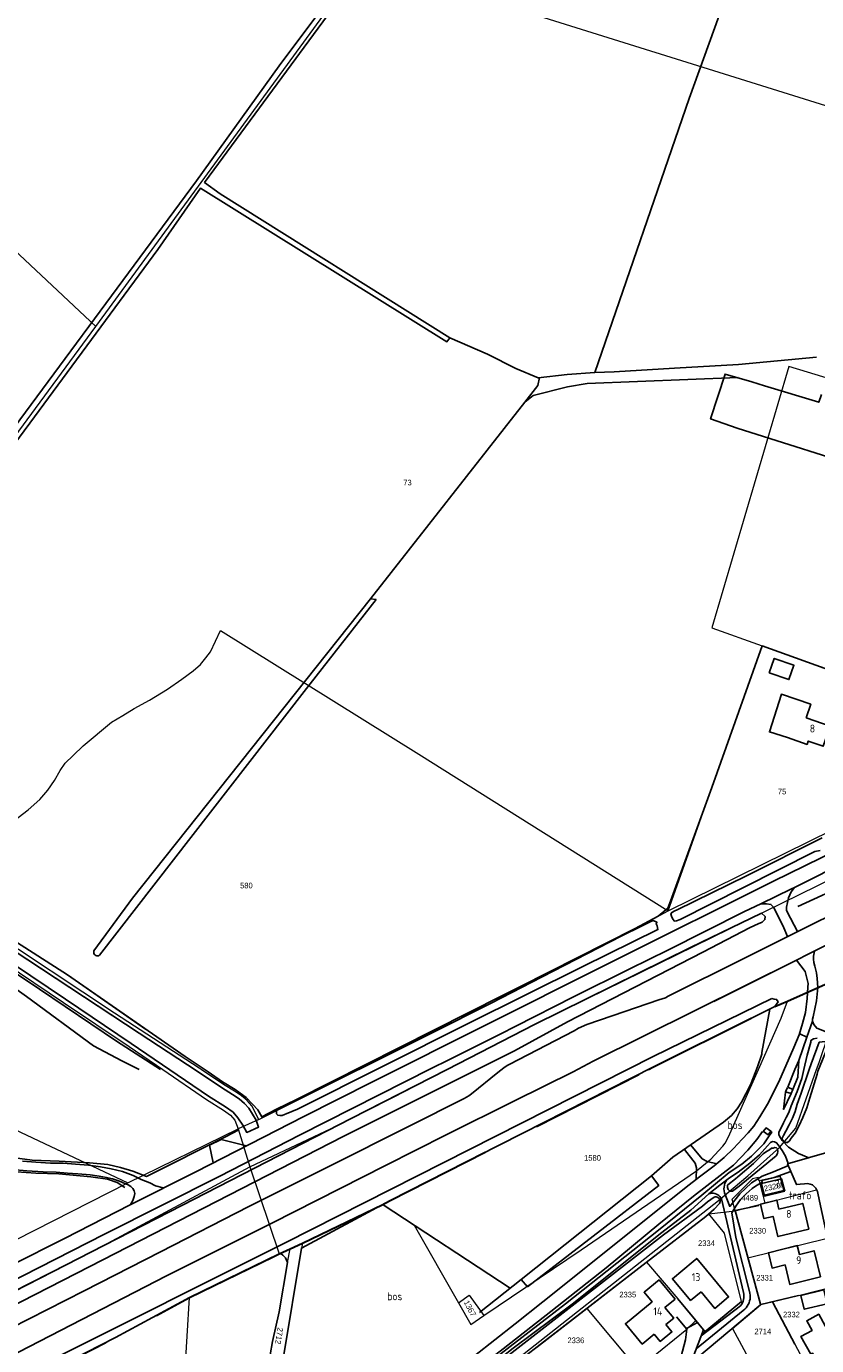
# Model space of a CAD drawing. Header units: metres. Extents: x 233874 to 239264, y 443832 to 448222.
# Tile 135 of 195: x 236256 to 236507, y 445912 to 446332. Entities that reach past the tile are written whole.
import ezdxf
from ezdxf.enums import TextEntityAlignment as Align

# ---------------------------------------------------------------- set-up
doc = ezdxf.new("R2010")
doc.units = ezdxf.units.M
doc.header["$MEASUREMENT"] = 0
doc.linetypes.add('DGN3', pattern=[54.868356, 36.578904, -18.289452])
for name, color, linetype in [('BIJGEBOUW', 4, 'Continuous'), ('DAKRAND', 4, 'Continuous'), ('DAKRAND-BYG', 4, 'Continuous'), ('FUNKTIEAAND', 253, 'Continuous'), ('Goud-kadastrale grenzen', 13, 'Continuous'), ('HEG', 253, 'Continuous'), ('HEK', 253, 'Continuous'), ('HOOFDGEBOUW', 4, 'Continuous'), ('HOUTWAL', 253, 'Continuous'), ('HUISNUMMER', 253, 'Continuous'), ('INSTEEKSLOOT', 153, 'Continuous'), ('KANTVERH', 253, 'Continuous'), ('KANTWATER', 153, 'Continuous'), ('KNTONVERHARD', 253, 'Continuous'), ('OVERIGEAFSCH', 253, 'Continuous'), ('OVLIJNOBJ', 253, 'Continuous'), ('RASTER', 253, 'Continuous')]:
    doc.layers.add(name, color=color, linetype=linetype)
for name, color, linetype, lineweight in [('G01 kadestrale perceelsgrens', 73, 'Continuous', 0), ('G02 kadestrale sectiegrens', 73, 'DGN3', 30), ('Z01 perceelnummer', 73, 'Continuous', 13)]:
    doc.layers.add(name, color=color, linetype=linetype, lineweight=lineweight)
doc.styles.get("Standard").update_dxf_attribs({"font": 'iso.shx'})
doc.styles.add('Styledgn001', font='dgn001.shx')

# ---------------------------------------------------------------- blocks, each defined once
blk = doc.blocks.new('A$C1532452F')
at = {"layer": 'G01 kadestrale perceelsgrens'}
for p, q in [((236277.801, 446236.609), (236363.031, 446353.296)), ((236160.137, 446346.604), (236277.801, 446236.609)), ((236171.661, 446092.547), (236277.801, 446236.609)), ((236460.013, 446050.579), (236489.96, 446134.911)), ((236489.96, 446134.911), (236500.125, 446131.27)), ((236500.125, 446131.27), (236526.671, 446121.889)), ((236460.013, 446050.579), (236512.352, 446076.342)), ((236329.703, 445984.122), (236361.413, 446000)), ((236287.929, 445963.941), (236323.127, 445981.168)), ((236329.703, 445984.122), (236323.127, 445981.168)), ((236323.127, 445981.168), (236326.762, 445968.978)), ((236326.762, 445968.978), (236336.156, 445941.343)), ((236480.34, 445958.732), (236486.836, 445965.198)), ((236488.705, 445965.679), (236486.836, 445965.198)), ((236488.999, 445964.536), (236488.705, 445965.679)), ((236489.936, 445964.753), (236488.999, 445964.536)), ((236488.999, 445964.536), (236490.174, 445959.962)), ((236496.802, 445961.567), (236495.901, 445965.129)), ((236235.151, 445937.129), (236287.929, 445963.941)), ((236490.174, 445959.962), (236496.802, 445961.567)), ((236490.174, 445959.962), (236490.815, 445957.465)), ((236490.815, 445957.465), (236507.275, 445961.744)), ((236481.339, 445955.068), (236480.34, 445958.732)), ((236481.339, 445955.068), (236490.815, 445957.465)), ((236472.962, 445954.056), (236481.339, 445955.068)), ((236481.339, 445955.068), (236485.388, 445940.034)), ((236379.125, 445950.451), (236393.225, 445925.751)), ((236343.55, 445944.772), (236343.24, 445943.155)), ((236485.388, 445940.034), (236510.732, 445946.329)), ((236338.809, 445938.577), (236339.615, 445942.908)), ((236453.093, 445938.618), (236463.05, 445927.013)), ((236501.498, 445928.036), (236514.415, 445931.352)), ((236305.701, 445895.221), (236307.6, 445927.414)), ((236463.05, 445927.013), (236468.794, 445920.108)), ((236493.169, 445926.044), (236501.498, 445928.036)), ((236418.034, 445911.492), (236434.134, 445923.949)), ((236434.134, 445923.949), (236450.262, 445904.574)), ((236471.719, 445916.559), (236483.374, 445926.104)), ((236480.449, 445917.588), (236489.402, 445925.1)), ((236493.169, 445926.044), (236493.29, 445925.799)), ((236493.29, 445925.799), (236500.325, 445912.531)), ((236465.917, 445917.377), (236468.794, 445920.108)), ((236468.794, 445920.108), (236471.248, 445917.157)), ((236450.262, 445904.574), (236465.917, 445917.377)), ((236480.449, 445917.588), (236469.131, 445908.104)), ((236471.248, 445917.157), (236471.719, 445916.559)), ((236480.449, 445917.588), (236493.899, 445892.802)), ((236500.325, 445912.531), (236507.137, 445899.944))]:
    blk.add_line(p, q, dxfattribs=at)
at = {"layer": 'G01 kadestrale perceelsgrens', "flags": 128}
for points in [[(236577.832, 446285.751), (236415.411, 446336.499), (236417.6, 446342.071)], [(236553.304, 446207.192), (236498.466, 446223.83), (236473.931, 446140.653), (236489.96, 446134.911)], [(236389.621, 446000), (236394.594, 446002.56), (236417.433, 446014.369), (236479.709, 446044.945), (236535.146, 446072.132), (236671.665, 446139.442), (236797.763, 446200.557), (236838.356, 446219.946)], [(236223.778, 446057.903), (236256.252, 446082.703), (236259.897, 446086.038), (236262.437, 446088.95), (236264.626, 446092.072), (236266.45, 446095.223), (236268.012, 446097.546), (236270.541, 446099.95), (236273.776, 446103.091), (236282.802, 446110.658), (236286.34, 446112.786), (236290.02, 446114.932), (236294.901, 446117.621), (236300.581, 446121.166), (236305.116, 446124.319), (236308.776, 446126.933), (236311.094, 446128.986), (236312.785, 446131.144), (236314.297, 446132.991), (236317.489, 446139.779), (236380.664, 446100.41), (236460.013, 446050.579)], [(236168.182, 446087.119), (236168.623, 446086.867), (236175.034, 446083.252), (236182.462, 446078.449), (236187.828, 446074.73), (236204.059, 446063.948), (236216.186, 446055.305), (236239.402, 446040.21), (236267.471, 446021.403), (236288.346, 446007.319), (236299.057, 446000)], [(236311.337, 446000), (236310.668, 446000.447), (236283.682, 446017.937), (236243.005, 446044.964), (236223.778, 446057.903)], [(236361.413, 446000), (236405.606, 446022.129), (236445.147, 446042.484), (236460.013, 446050.579)], [(236507.265, 446000), (236508.054, 446002.216), (236517.636, 446030.561)], [(236488.758, 446000), (236496.026, 446016.325), (236497.965, 446021.826)], [(236211.351, 446000), (236223.356, 445994.351), (236287.929, 445963.941)], [(236299.057, 446000), (236312.988, 445990.48), (236318.45, 445987.079), (236320.652, 445985.501), (236322.057, 445983.855), (236323.127, 445981.168)], [(236329.703, 445984.122), (236327.464, 445988.446), (236325.976, 445990.095), (236324.149, 445991.661), (236321.965, 445993.086), (236318.418, 445995.269), (236311.337, 446000)], [(236326.762, 445968.978), (236354.519, 445982.117), (236372.542, 445991.208), (236389.621, 446000)], [(236369.303, 445878.35), (236378.883, 445881.199), (236384.69, 445886.115), (236392.739, 445892.684), (236476.022, 445958.26), (236485.369, 445966.162), (236495.435, 445975.164), (236500.629, 445981.361), (236507.265, 446000)], [(236401.316, 445921.657), (236432.26, 445942.613), (236469.006, 445967.744), (236473.637, 445971.502), (236477.441, 445975.567), (236478.18, 445976.516), (236479.241, 445978.624), (236488.758, 446000)], [(236000, 445799.425), (236188.194, 445897.202), (236280.226, 445943.924), (236326.762, 445968.978)], [(236495.901, 445965.129), (236495.65, 445966.092), (236489.936, 445964.753)], [(236369.116, 445957.052), (236369.258, 445956.959), (236379.125, 445950.451)], [(236453.093, 445938.618), (236472.028, 445953.203), (236472.962, 445954.056)], [(236483.374, 445926.104), (236477.969, 445947.906), (236472.962, 445954.056)], [(236343.24, 445943.155), (236337.415, 445907.844), (236335.206, 445896.1)], [(236485.388, 445940.034), (236489.368, 445925.254), (236489.402, 445925.1)], [(236330.999, 445894.962), (236330.952, 445895.238), (236331.427, 445898.893), (236331.839, 445902.148), (236332.614, 445905.693), (236333.284, 445909.14), (236333.983, 445913.443), (236336.114, 445922.876), (236338.809, 445938.577)], [(236434.134, 445923.949), (236452.98, 445938.531), (236453.093, 445938.618)], [(236393.225, 445925.751), (236396.632, 445928.15), (236401.316, 445921.657)], [(236393.225, 445925.751), (236397.174, 445918.83), (236401.316, 445921.657)], [(236489.402, 445925.1), (236489.473, 445925.16), (236493.169, 445926.044)], [(236454.605, 445899.331), (236463.633, 445906.773), (236465.502, 445913.934), (236465.917, 445917.377)]]:
    blk.add_lwpolyline(points, dxfattribs=at)
at = {"layer": 'G02 kadestrale sectiegrens'}
for p, q in [((236497.965, 446021.826), (236517.636, 446030.561)), ((236493.918, 446020.061), (236497.965, 446021.826)), ((236343.55, 445944.772), (236369.116, 445957.052)), ((236339.615, 445942.908), (236343.55, 445944.772)), ((236335.96, 445941.248), (236336.156, 445941.343)), ((236336.156, 445941.343), (236339.615, 445942.908))]:
    blk.add_line(p, q, dxfattribs=at)
at = {"layer": 'G02 kadestrale sectiegrens', "flags": 128}
for points in [[(236453.732, 446000), (236455.342, 446000.816), (236493.918, 446020.061)], [(236369.116, 445957.052), (236371.518, 445958.342), (236453.732, 446000)], [(236307.6, 445927.414), (236334.232, 445940.405), (236335.96, 445941.248)], [(236199.451, 445871.651), (236227.559, 445885.913), (236256.192, 445900.441), (236284.033, 445914.635), (236307.6, 445927.414)]]:
    blk.add_lwpolyline(points, dxfattribs=at)
at = {"layer": 'G01 kadestrale perceelsgrens', "style": 'Styledgn001'}
for s, rotation, p in [('2329', 12.37252, (236493.149, 445962.617)), ('1367', 297.89727, (236396.902, 445923.954)), ('2712', 260.7996, (236336.151, 445915.194))]:
    blk.add_text(s, height=1.8, rotation=rotation, dxfattribs=at).set_placement(p, align=Align.MIDDLE_CENTER)
at = {"layer": 'Z01 perceelnummer', "linetype": 'Continuous', "lineweight": 13, "style": 'Styledgn001'}
for s, p in [('73', (236377, 446186.917)), ('75', (236496.258, 446088.511)), ('580', (236325.715, 446058.599)), ('1580', (236435.913, 445971.865)), ('4489', (236485.97, 445959.179)), ('2330', (236488.51, 445948.682)), ('2334', (236472.19, 445944.704)), ('2331', (236490.721, 445933.708)), ('2335', (236447.146, 445928.345)), ('2332', (236499.258, 445922.006)), ('2336', (236430.615, 445913.785)), ('2714', (236490.152, 445916.611))]:
    blk.add_text(s, height=1.8, dxfattribs=at).set_placement(p, align=Align.MIDDLE_CENTER)

msp = doc.modelspace()

# ---------------------------------------------------------------- linework, layer by layer
at = {"layer": 'BIJGEBOUW'}
msp.add_lwpolyline([(236510.62, 445925.42), (236509.56, 445929.83), (236502.26, 445928.08), (236503.32, 445923.67), (236510.62, 445925.42)], dxfattribs=at)
at = {"layer": 'DAKRAND'}
msp.add_line((236486.61, 446218.96), (236490.63, 446217.68), dxfattribs=at)
for points in [[(236486.61, 446218.96), (236478.14, 446221.46), (236473.5, 446207.17), (236481.96, 446204.28)], [(236508.8, 446215), (236507.93, 446212.49), (236490.63, 446217.68)], [(236525.68, 446190.89), (236525.55, 446190.46), (236481.96, 446204.28)], [(236497.96, 446105.72), (236492.22, 446107.51), (236496.07, 446119.49), (236505.41, 446116.34), (236503.99, 446112.01)], [(236472.2, 445936.08), (236469.13, 445939.84), (236467.94, 445938.87)]]:
    msp.add_lwpolyline(points, dxfattribs=at)
at = {"layer": 'DAKRAND-BYG'}
for points in [[(236492.18, 446126.31), (236498.43, 446124.15), (236500.02, 446128.74), (236493.77, 446130.91), (236492.18, 446126.31)], [(236497.12, 445961.33), (236496.14, 445965.18), (236489.7, 445963.69), (236490.64, 445959.78), (236490.64, 445959.73), (236497.12, 445961.33)]]:
    msp.add_lwpolyline(points, dxfattribs=at)
at = {"layer": 'HEG'}
for p, q in [((236481.34, 445955.07), (236488.87, 445956.7)), ((236471.17, 445916.11), (236483.37, 445926.1)), ((236493.29, 445925.8), (236500.33, 445912.53))]:
    msp.add_line(p, q, dxfattribs=at)
msp.add_lwpolyline([(236501.5, 445928.04), (236489.47, 445925.16), (236469.13, 445908.1), (236474.79, 445898.24)], dxfattribs=at)
at = {"layer": 'HEK'}
msp.add_line((236481.34, 445955.07), (236489.37, 445925.25), dxfattribs=at)
at = {"layer": 'HOOFDGEBOUW'}
for points in [[(236503.99, 446112.01), (236511.63, 446109.36), (236509.4, 446102.94), (236504.61, 446104.61), (236504.23, 446103.54), (236497.96, 446105.72)], [(236504.81, 445949.17), (236502.83, 445957.39), (236495.27, 445955.57), (236494.57, 445958.45), (236489.4, 445957.09), (236490.5, 445952.53), (236493.39, 445953.22), (236494.94, 445946.79), (236504.81, 445949.17)], [(236508.49, 445933.96), (236506.47, 445942.29), (236501.78, 445941.15), (236501.09, 445943.94), (236491.9, 445941.68), (236493.08, 445936.81), (236497.22, 445937.81), (236498.73, 445931.59), (236508.49, 445933.96)], [(236467.94, 445938.87), (236461.36, 445933.4), (236467.12, 445926.47), (236470.46, 445929.24)], [(236470.46, 445929.24), (236474.87, 445923.94), (236479.26, 445927.58), (236472.2, 445936.08)], [(236462.19, 445926.9), (236457.12, 445933.03), (236452.36, 445929.08), (236454.87, 445926.05), (236446.41, 445919.04), (236451.77, 445912.56), (236455.58, 445915.72)], [(236459.28, 445918.78), (236461.76, 445920.84), (236458.95, 445924.22), (236462.19, 445926.9)], [(236459.28, 445918.78), (236461.2, 445916.47), (236457.5, 445913.41), (236455.58, 445915.72)], [(236513.97, 445909.75), (236512.18, 445913.03), (236512.73, 445913.33), (236507.96, 445922.08), (236504.15, 445920.01), (236505.82, 445916.95), (236502.29, 445915.03), (236505.39, 445909.33), (236505.99, 445909.66), (236507.78, 445906.37), (236513.97, 445909.75)]]:
    msp.add_lwpolyline(points, dxfattribs=at)
at = {"layer": 'HOUTWAL'}
msp.add_lwpolyline([(236501.33, 446051.93), (236517.95, 446059.57), (236529.46, 446065.92)], dxfattribs=at)
at = {"layer": 'INSTEEKSLOOT'}
for p, q in [((236481.48, 445965.23), (236479.03, 445963.33)), ((236480.51, 445961.26), (236482.64, 445962.91)), ((236474.68, 445959.38), (236472.58, 445957.9)), ((236474.6, 445955.56), (236476.37, 445957.39)), ((236415.22, 445930.84), (236413.24, 445933.18))]:
    msp.add_line(p, q, dxfattribs=at)
for points in [[(236390.47, 446232.98), (236317.41, 446278.89), (236312.42, 446282.49), (236360.12, 446347.44), (236364.31, 446353.16), (236362.18, 446353.59), (236360.71, 446352.26), (236359.79, 446351.33), (236336.12, 446319.59), (236309.8, 446282.93), (236237.26, 446184.92), (236172.57, 446095.94), (236174.44, 446094.7), (236195.98, 446123.42), (236297.55, 446261.1), (236311.08, 446280.64), (236389.56, 446231.73), (236390.47, 446232.98)], [(236000, 446173.82), (236010.39, 446168.89), (236032.32, 446157.99), (236082.77, 446133.95), (236150.15, 446101.62), (236168.52, 446092.74), (236172.28, 446090.91), (236177.49, 446087.59), (236202.33, 446070.89), (236242.36, 446043.95), (236283.14, 446017.11)], [(236000, 446169.02), (236022.06, 446158.37), (236076.1, 446132.46), (236111.51, 446115.78), (236136.01, 446104.35), (236144.09, 446100.5), (236154.02, 446095.48), (236162.39, 446091.81), (236169.27, 446087.88), (236175.66, 446084.28), (236183.14, 446079.44), (236188.49, 446075.73), (236204.74, 446064.94), (236216.87, 446056.29), (236240.08, 446041.2), (236268.14, 446022.4), (236289.02, 446008.31)], [(236366.98, 446149.68), (236365.21, 446149.9), (236289.49, 446054.52), (236277.17, 446037.83)], [(236278.98, 446036.4), (236344.09, 446120.41), (236366.98, 446149.68)], [(236509.04, 446073.75), (236484.92, 446061.68), (236462.91, 446050.89), (236462.08, 446050.55), (236461.18, 446050.02), (236460.83, 446049.43), (236461.05, 446048.85), (236461.5, 446047.89), (236462.02, 446047.27), (236462.69, 446047.33), (236463.82, 446047.78), (236483.75, 446057.84), (236506.67, 446069.4), (236508.38, 446069.76)], [(236389.64, 446000), (236417.43, 446014.37), (236467.11, 446038.87), (236489.69, 446049.76), (236490.89, 446048.72), (236490.79, 446047.76), (236489.96, 446046.91), (236488.67, 446046.35), (236486.16, 446045.22), (236471.01, 446037.38), (236428, 446015.24), (236411.06, 446006)], [(236242.36, 446043.95), (236291.57, 446011.57), (236310, 445999.45)], [(236384.64, 446011.61), (236403.61, 446021.1), (236442.27, 446041.05), (236454.32, 446047.06), (236455.28, 446047.44), (236456.44, 446046.89), (236456.22, 446046.45), (236456.5, 446045.73), (236456.75, 446044.55), (236432.79, 446032.78), (236396.32, 446014.64)], [(236277.17, 446037.83), (236277.1, 446037.53), (236277.1, 446037.22), (236277.18, 446036.93), (236277.33, 446036.66), (236277.55, 446036.44), (236277.81, 446036.29), (236278.11, 446036.2), (236278.41, 446036.19), (236278.71, 446036.26), (236278.98, 446036.4)], [(236492.96, 446022.63), (236493.77, 446022.45), (236494.53, 446022.31), (236494.98, 446021.6), (236493.92, 446020.06)], [(236396.32, 446014.64), (236341.97, 445987.36), (236338.4, 445985.87), (236337.84, 445985.64), (236337.13, 445985.36), (236336.42, 445985.33), (236335.67, 445985.46), (236335.29, 445985.92), (236335.31, 445986.73), (236335.89, 445987.41), (236338.08, 445988.34), (236384.64, 446011.61)], [(236289.02, 446008.31), (236313.64, 445991.48), (236319.11, 445988.08), (236321.47, 445986.39), (236323.02, 445984.58), (236324.55, 445982.26), (236325.83, 445979.96), (236329.61, 445981.69), (236328.78, 445983.88), (236326.49, 445987.73), (236325.14, 445989.23), (236323.43, 445990.7), (236321.31, 445992.08), (236317.76, 445994.26), (236310, 445999.45)], [(236479.03, 445963.33), (236478.9, 445963.03), (236478.85, 445962.72), (236478.86, 445962.4), (236478.95, 445962.1), (236479.1, 445961.82), (236479.32, 445961.58), (236479.58, 445961.4), (236479.87, 445961.28), (236480.19, 445961.23), (236480.51, 445961.26)], [(236476.37, 445957.39), (236476.49, 445957.67), (236476.55, 445957.97), (236476.54, 445958.28), (236476.46, 445958.58), (236476.32, 445958.85), (236476.12, 445959.09), (236475.87, 445959.28), (236475.59, 445959.4), (236475.29, 445959.46), (236474.98, 445959.45), (236474.68, 445959.38)]]:
    msp.add_lwpolyline(points, dxfattribs=at)
at = {"layer": 'KANTVERH'}
for p, q in [((236365.7, 445995.96), (236438.92, 446032.75)), ((236504.2, 446010.35), (236505.91, 446015.38)), ((236501.64, 446002.88), (236504.2, 446010.35)), ((236501.88, 446011.33), (236504.2, 446010.35)), ((236500.33, 446000), (236501.64, 446002.88)), ((236501.32, 445997.59), (236501.64, 446002.88)), ((236498.07, 445994.34), (236500.33, 446000)), ((236502.61, 445997.11), (236503.21, 446000)), ((236493.5, 445967.44), (236498.29, 445969.43)), ((236495.65, 445966.09), (236489.82, 445964.72)), ((236489.82, 445964.72), (236490.02, 445963.76)), ((236499.1, 445967.49), (236493.75, 445965.65)), ((236495.9, 445965.13), (236495.65, 445966.09)), ((236483.94, 445928.97), (236477.03, 445958.79)), ((236480.23, 445954.38), (236481.54, 445946.53)), ((236481.54, 445946.53), (236485.87, 445929.35)), ((236483.93, 445923.32), (236468.95, 445911.07)), ((236470.53, 445915.26), (236483.01, 445924.81)), ((236465.86, 445917.52), (236469.3, 445919.5))]:
    msp.add_line(p, q, dxfattribs=at)
for points in [[(236500.25, 446058.02), (236504.01, 446059.92), (236514.32, 446065.05), (236544.55, 446080.25), (236573.83, 446094.67), (236608.21, 446111.55), (236640.14, 446127.2), (236667.84, 446140.54), (236688.29, 446150.76), (236724.89, 446168.28), (236744.01, 446177.55), (236801.79, 446205.23), (236885.14, 446244.75), (236921.25, 446261.97), (236967.67, 446283.81), (236999.17, 446298.53), (237000, 446298.92), (237025.45, 446310.8), (237048.17, 446321.5), (237070.17, 446331.86), (237083.3, 446338.07), (237101.73, 446346.93), (237105.35, 446348.75)], [(236438.92, 446032.75), (236442.93, 446034.75), (236493.51, 446059.97), (236513.66, 446069.87), (236515.83, 446071.24), (236518.44, 446073.28), (236522.14, 446079.29), (236525.03, 446085.59), (236529.92, 446101.75), (236530.42, 446104.12), (236530.73, 446105.93), (236530.48, 446107.36), (236530.26, 446108.07), (236529.69, 446108.86), (236528.84, 446110.05), (236527.94, 446110.42), (236525.85, 446111.41), (236518.13, 446114.03)], [(236500.05, 446007.01), (236501.76, 446011.03), (236502.76, 446014.64), (236503.7, 446018.19), (236504.28, 446022.61), (236504.47, 446026.28), (236504.58, 446027.42), (236504.05, 446029.48), (236503.66, 446031.22), (236500.88, 446034.8), (236504.61, 446036.69), (236576.53, 446072.51)], [(236434.16, 446014.34), (236446.18, 446018.52), (236457.04, 446022.17), (236459.12, 446022.86), (236460, 446023.33), (236484.1, 446035.4), (236503.82, 446045.28), (236524.82, 446055.64), (236538.59, 446062.43)], [(236489.48, 446052.76), (236499.31, 446057.54), (236500.25, 446058.02), (236499.16, 446056.64), (236498.32, 446054.71), (236497.67, 446051.72), (236497.64, 446050.73), (236497.91, 446050.21), (236501.21, 446044)], [(236406.51, 446011.27), (236411.54, 446013.83), (236429.85, 446023.15), (236447.8, 446032.04), (236459.95, 446038.05), (236484.11, 446050.17), (236487.94, 446052.01), (236489.48, 446052.76), (236491.32, 446052.78), (236492.74, 446052.58), (236493.66, 446051.62), (236496.82, 446045.14), (236498.02, 446042.42)], [(236506.64, 446037.73), (236506.23, 446036.13), (236506.25, 446035.14), (236506.38, 446034.04), (236506.7, 446032.91), (236507.23, 446030.75)], [(236429.73, 445999.29), (236436.16, 446002.62), (236500.88, 446034.8), (236474.57, 446021.72)], [(236520.34, 446026.66), (236520.09, 446025.59), (236519.77, 446024.52), (236517.33, 446017.82), (236515.34, 446013.72), (236514.14, 446012.76), (236513.01, 446012.01), (236512.3, 446011.79), (236511.49, 446011.72), (236510.83, 446011.78), (236507.32, 446013.19), (236506.38, 446014.36), (236505.91, 446015.38), (236505.97, 446016.01), (236506.21, 446016.82), (236507.28, 446021.87), (236507.64, 446026.14), (236507.46, 446029), (236507.23, 446030.75)], [(236073.75, 445840.98), (236097.47, 445853.36), (236132.59, 445871.64), (236166.89, 445889.18), (236189.52, 445900.99), (236224.48, 445919.02), (236249.3, 445931.65), (236280.52, 445947.6), (236317.21, 445966.07), (236342.65, 445979.09), (236384.79, 446000.43), (236389.93, 446003.03), (236406.51, 446011.27)], [(236250.74, 445917.67), (236274.08, 445929.56), (236298.34, 445941.91), (236326.54, 445956.35), (236351.97, 445969.11), (236377.5, 445981.93), (236395.05, 445990.79), (236396.54, 445991.59), (236397.37, 445992.32), (236405.79, 445999.08), (236407.66, 446000.57), (236408.69, 446001.29), (236409.4, 446001.62), (236430.08, 446012.36)], [(236430.08, 446012.36), (236431.49, 446013.13), (236434.16, 446014.34)], [(236503.21, 446000), (236504.24, 446004.61), (236505.39, 446008.67), (236505.45, 446009.3), (236506.26, 446009.77), (236507.48, 446009.98)], [(236064.66, 445812.58), (236088.32, 445825.06), (236115.3, 445839.13), (236147.34, 445855.7), (236179.39, 445872.31), (236205.91, 445885.9), (236236.2, 445901.32), (236300.29, 445934.3), (236333.86, 445951.12), (236369.98, 445969.46), (236389.28, 445979.22), (236411.12, 445990.04), (236429.73, 445999.29)], [(236078.25, 445848.48), (236100.67, 445860.2), (236123, 445871.86), (236145.11, 445883.23), (236167.53, 445894.74), (236185.65, 445904.19), (236205.77, 445914.47), (236230.44, 445927.21), (236250.92, 445937.69), (236267.75, 445946.17), (236288.68, 445956.88), (236309.66, 445967.48), (236343.96, 445985.03), (236365.7, 445995.96)], [(236498.07, 445994.34), (236499.73, 445993.68), (236499.16, 445992.37), (236497.41, 445992.93), (236498.02, 445994.28)], [(236490.29, 445980.27), (236491.16, 445981.43), (236492.73, 445980.42), (236491.81, 445979.26), (236490.39, 445980.27)], [(236325.74, 445975.71), (236317.66, 445977.75), (236314.01, 445975.88), (236315.14, 445970.28)], [(236492.57, 445976.79), (236493.25, 445977.05), (236493.9, 445977.01), (236494.51, 445976.68), (236495.07, 445976), (236496.31, 445974.24), (236497.35, 445972.37), (236498.22, 445970.05)], [(236495.27, 445979.93), (236495.29, 445979.19), (236495.76, 445978.25), (236496.33, 445977.37), (236498.32, 445975.33), (236501.46, 445973.26), (236504.74, 445971.93)], [(236519.64, 445909.8), (236519.31, 445911.14), (236518.92, 445913.12), (236517.82, 445917.57), (236515.77, 445926.03), (236511.6, 445942.4), (236508.14, 445958.1), (236507.52, 445961.22), (236507.04, 445962.25), (236506.43, 445962.83), (236505.92, 445963.32), (236505.22, 445963.55), (236504.32, 445963.68), (236503.43, 445963.66), (236502.04, 445963.52), (236500.85, 445963.35), (236498.05, 445970), (236519.8, 445976.29), (236535.31, 445980.84)], [(236465.18, 445974.59), (236468.59, 445970.19), (236469.07, 445968.66), (236468.95, 445965.12)], [(236467.17, 445975.96), (236470.84, 445971.54), (236472.45, 445970.73), (236475.51, 445970.01)], [(236254.45, 445970.81), (236258.72, 445970.47), (236263.29, 445970.21), (236267.41, 445970.17), (236271.32, 445969.89), (236275.43, 445969.55), (236279.24, 445969.07), (236282.64, 445968.35), (236286.23, 445967.52), (236289.61, 445966.25), (236292.23, 445964.95), (236295.01, 445963.9), (236296.79, 445962.99), (236299.18, 445962.3)], [(236251, 445968.21), (236255.76, 445967.8), (236260.98, 445967.47), (236265.1, 445967.28), (236268.71, 445967.06), (236272.07, 445966.79), (236275.93, 445966.51), (236278.84, 445966.06), (236281.14, 445965.68), (236283.03, 445965.17), (236285.27, 445964.44), (236287.01, 445963.72), (236288.1, 445963.33), (236288.93, 445962.75), (236289.52, 445962.13), (236289.94, 445961.41), (236290.17, 445960.55), (236290.03, 445959.6), (236289.54, 445958.3), (236288.84, 445957.02)], [(236478.66, 445964.85), (236478.34, 445964.33), (236478.08, 445963.78), (236477.89, 445963.2), (236477.79, 445962.6), (236477.75, 445961.99), (236477.8, 445961.38), (236477.92, 445960.79)], [(236477.92, 445960.79), (236479.59, 445956.43), (236482.83, 445960.48), (236486.53, 445963.92), (236489.92, 445966.08), (236493.5, 445967.44)], [(236489.92, 445964.15), (236488.83, 445963.51), (236487.76, 445962.82), (236486.74, 445962.08), (236485.75, 445961.28), (236484.81, 445960.42), (236483.92, 445959.52), (236483.07, 445958.58), (236482.28, 445957.59), (236481.54, 445956.55), (236480.86, 445955.48), (236480.23, 445954.38)], [(236477.03, 445958.79), (236476.79, 445959.19), (236476.5, 445959.56), (236476.15, 445959.88), (236475.77, 445960.15), (236475.35, 445960.36), (236474.9, 445960.52), (236474.43, 445960.6), (236473.96, 445960.62), (236473.49, 445960.57), (236473.04, 445960.46)], [(236463.05, 445927.01), (236471.25, 445917.16), (236467.88, 445908.22), (236467.15, 445907.5), (236465.07, 445900.64), (236465.38, 445898.26), (236465.58, 445898.31), (236468.38, 445901.66), (236474.06, 445897.22), (236471.32, 445893.47)], [(236483.01, 445924.81), (236483.36, 445925.24), (236483.64, 445925.72), (236483.87, 445926.23), (236484.02, 445926.77), (236484.11, 445927.32), (236484.13, 445927.87), (236484.07, 445928.43), (236483.94, 445928.97)], [(236483.93, 445923.32), (236484.4, 445923.72), (236484.82, 445924.16), (236485.19, 445924.65), (236485.5, 445925.18), (236485.75, 445925.74), (236485.94, 445926.32), (236486.06, 445926.92), (236486.11, 445927.53), (236486.1, 445928.15), (236486.02, 445928.76), (236485.87, 445929.35)], [(236403.55, 445861.75), (236406.03, 445863.78), (236413.07, 445864.95), (236438.98, 445886.2), (236450.02, 445895.55), (236463.63, 445906.77), (236465.5, 445913.93), (236465.92, 445917.38), (236462.64, 445921.23)]]:
    msp.add_lwpolyline(points, dxfattribs=at)
at = {"layer": 'KANTWATER'}
msp.add_line((236413.24, 445933.18), (236399.98, 445922.62), dxfattribs=at)
for points in [[(236056.97, 445800.91), (236186.01, 445868.77), (236338.32, 445944.93), (236455.2, 446004.19), (236492.96, 446022.63)], [(236346.81, 445896.43), (236335.21, 445896.1), (236337.42, 445907.84), (236343.24, 445943.16), (236371.52, 445958.34), (236455.34, 446000.82), (236493.92, 446020.06)], [(236504.91, 446000), (236502.34, 445992.49), (236501.03, 445988.93), (236500.49, 445986.63), (236499.55, 445984.52), (236498.55, 445982.35), (236497.5, 445980.43), (236496.74, 445978.97), (236496.22, 445977.97), (236496.73, 445977.23), (236497.44, 445976.8), (236498.04, 445976.82), (236498.62, 445977.28), (236499.2, 445978.14), (236500.46, 445979.71), (236501.69, 445982.18), (236502.92, 445984.74), (236504.14, 445987.81), (236505.16, 445990.97), (236507.47, 445998.54), (236507.7, 445999.54), (236510.83, 446007.22)], [(236504.91, 446000), (236505.57, 446001.85), (236508.09, 446008.71), (236509.96, 446008.9), (236510.85, 446007.26)], [(236043.74, 445818.37), (236076.33, 445834.87), (236136.47, 445865.72), (236192.83, 445894.84), (236275.85, 445937.24), (236356.52, 445978.72), (236411.06, 446006)], [(236043.86, 445822.29), (236074.58, 445838.45), (236116, 445859.93), (236160.39, 445883.02), (236197.55, 445901.97), (236239.25, 445922.99), (236305.17, 445956.67), (236359.12, 445984.41), (236389.64, 446000)], [(236494.87, 445973.95), (236494.8, 445974.75), (236494.49, 445975.09), (236493.95, 445975.13), (236493.45, 445975.01), (236492.9, 445975), (236492.22, 445974.44), (236491.34, 445973.92), (236490.26, 445973.15), (236487.15, 445970.09), (236482.23, 445965.79), (236481.48, 445965.23)], [(236482.64, 445962.91), (236494.36, 445972.55), (236494.84, 445973.26), (236494.87, 445973.95)], [(236415.22, 445930.84), (236457.03, 445963.09), (236454.73, 445966.21), (236413.24, 445933.18)], [(236472.58, 445957.9), (236470.9, 445956.46), (236458.51, 445947.4), (236408.45, 445908.4), (236384.5, 445890.26), (236384.19, 445889.91), (236384.01, 445889.22), (236384.04, 445888.46), (236384.42, 445887.84), (236384.9, 445887.27), (236385.65, 445887.15), (236386.36, 445887.38), (236386.97, 445887.46), (236409.39, 445904.8), (236452.98, 445938.53), (236472.03, 445953.2), (236474.6, 445955.56)], [(236057.04, 445797.5), (236064.43, 445801.37), (236097.71, 445818.95), (236140.42, 445841.34), (236192.17, 445867.96), (236256.19, 445900.44), (236284.03, 445914.64), (236307.6, 445927.41), (236336.14, 445941.33), (236336.74, 445941.31), (236337.33, 445940.94), (236338.15, 445940.06), (236338.81, 445938.58), (236336.11, 445922.88), (236333.98, 445913.44), (236333.28, 445909.14), (236332.61, 445905.69), (236331.84, 445902.15), (236331.43, 445898.89), (236330.95, 445895.24), (236330.66, 445891.02), (236334.87, 445890.53), (236335.7, 445894.22), (236346.87, 445894.06)]]:
    msp.add_lwpolyline(points, dxfattribs=at)
at = {"layer": 'KNTONVERHARD'}
msp.add_line((236499.73, 445993.68), (236501.32, 445997.59), dxfattribs=at)
for points in [[(236457.18, 445955.69), (236465.73, 445962.51), (236469.93, 445965.79), (236474.63, 445969.39), (236477.85, 445971.95), (236480.76, 445974.91), (236483.58, 445977.81), (236485.47, 445979.85), (236487.27, 445981.93), (236489.18, 445984.96), (236491.67, 445989), (236495.29, 445996.06), (236500.05, 446007.01)], [(236495.27, 445979.93), (236496.7, 445983), (236497.62, 445984.72), (236498.39, 445986.37), (236499.15, 445988.49), (236501.13, 445993.06), (236502.61, 445997.11)], [(236499.16, 445992.37), (236496.74, 445987.33), (236497.36, 445992.82)], [(236440.3, 445936.9), (236457.02, 445950.82), (236468.09, 445959.73), (236480.79, 445969.54), (236485.36, 445974.32), (236488.26, 445977.68), (236490.09, 445980.26)], [(236456.9, 445948.86), (236470.77, 445959.99), (236479.45, 445967.21), (236483.47, 445969.9), (236486.55, 445972.41), (236490.43, 445976.33), (236492.17, 445978.86), (236492.98, 445980.08), (236492.63, 445980.32)], [(236457.98, 445948.12), (236467.25, 445955.23), (236472.95, 445960.39), (236476.47, 445963.16), (236479.55, 445965.52), (236482.24, 445967.28), (236486, 445970.16), (236489.12, 445972.82), (236491.59, 445975.72), (236492.57, 445976.79)], [(236315.11, 445887.73), (236319.35, 445888.24), (236323.94, 445888.64), (236330.03, 445888.83), (236336.12, 445888.88), (236342.41, 445889.17), (236349.47, 445889.48), (236357.64, 445890.16), (236364.06, 445891.3), (236369.4, 445892.93), (236374.5, 445895.07), (236380.54, 445897.98), (236386.52, 445900.9), (236391.76, 445904.14), (236398.31, 445908.85), (236404.82, 445913.96), (236411.33, 445919.07), (236420.06, 445926.02), (236457.18, 445955.69)], [(236375.44, 445887.19), (236377.34, 445888.23), (236379.65, 445889.56), (236383, 445891.91), (236387.02, 445894.75), (236391.04, 445897.63), (236398.36, 445903.01), (236409.67, 445911.78), (236427.28, 445925.37), (236456.9, 445948.86)], [(236404.98, 445862.91), (236392.85, 445877), (236383.42, 445887.98), (236383.45, 445890.49), (236390.26, 445895.44), (236394.8, 445898.81), (236410.66, 445911.25), (236429.45, 445925.34), (236457.98, 445948.12)], [(236318.11, 445884.16), (236321.04, 445884.61), (236327.14, 445885.11), (236334.54, 445885.21), (236340.48, 445885.31), (236346.01, 445885.37), (236351.56, 445885.79), (236356.49, 445886.02), (236360.64, 445886.59), (236364.84, 445887.45), (236369.36, 445888.86), (236373.54, 445890.38), (236378.66, 445893.02), (236386.93, 445896.81), (236392.53, 445900.09), (236398.24, 445903.97), (236407.49, 445911.05), (236422.63, 445922.96), (236440.3, 445936.9)]]:
    msp.add_lwpolyline(points, dxfattribs=at)
at = {"layer": 'OVERIGEAFSCH'}
for points in [[(236000, 446167.28), (236030.86, 446152.32), (236084.39, 446127.11), (236134.66, 446102.79), (236158.17, 446091.03), (236173.19, 446083.36), (236178.75, 446079.84), (236193.84, 446069.53), (236197.44, 446067.07), (236205.22, 446062.01), (236235.23, 446042.03), (236259.87, 446025.58), (236284.36, 446009.09), (236298.35, 446000)], [(236033.21, 446159.48), (236053.89, 446149.85), (236074.53, 446139.86), (236097.22, 446128.82), (236120.2, 446117.9), (236141.63, 446107.71), (236161.04, 446098.7), (236170.8, 446093.78), (236176.98, 446089.96), (236184.73, 446085.17), (236205.22, 446071.09), (236237.63, 446050.05), (236268.7, 446030.13), (236293.63, 446012.87)], [(236268.7, 446030.13), (236306.25, 446004.12), (236313.56, 445999.23)]]:
    msp.add_lwpolyline(points, dxfattribs=at)
at = {"layer": 'OVLIJNOBJ'}
msp.add_line((236369.26, 445956.96), (236409.67, 445930.34), dxfattribs=at)
for points in [[(236365.21, 446149.9), (236414.32, 446212.54), (236418.47, 446217.83), (236419.02, 446220.38)], [(236000, 446162.06), (236025.83, 446149.52), (236061.24, 446132.58), (236079.61, 446123.68), (236098.23, 446114.61), (236121.96, 446103.78), (236143.86, 446093.69), (236157.71, 446086.8), (236167.74, 446082.08), (236172.87, 446079.92), (236175.56, 446080.8), (236186.11, 446074.37), (236193.84, 446069.53), (236196.96, 446066.72), (236205.73, 446059.78), (236221.35, 446047.74), (236235.07, 446037.9), (236255.65, 446023.31), (236277.07, 446007.59), (236286.01, 446002.8), (236291.6, 446000)], [(236492.4, 446019.18), (236489.79, 446005.38), (236489.81, 446004.68)], [(236454.73, 445966.21), (236461.52, 445972.06), (236477.63, 445983.2), (236480.12, 445985.39), (236482.01, 445987.48), (236483.4, 445989.6), (236486.25, 445995.09), (236488.5, 446000.87), (236489.8, 446004.93)]]:
    msp.add_lwpolyline(points, dxfattribs=at)
at = {"layer": 'RASTER'}
msp.add_line((236284.55, 445964.06), (236286.96, 445962.42), dxfattribs=at)
for points in [[(236436.69, 446221.97), (236466.74, 446309.25), (236501.3, 446405.03), (236502.39, 446408.02)], [(236390.47, 446232.98), (236402.47, 446227.83), (236411.52, 446223.26), (236418.62, 446220.24), (236427.8, 446221.28), (236436.69, 446221.97), (236442.86, 446222.16), (236461.99, 446223.34), (236482.35, 446224.52), (236507.19, 446226.83)], [(236414.32, 446212.54), (236417.06, 446214.68), (236427.94, 446217.36), (236434.18, 446218.45), (236482.31, 446220.4)], [(236461.21, 446054.74), (236473.9, 446089.81), (236489.96, 446134.91), (236515.01, 446125.93), (236523.71, 446123.12)], [(236313.56, 445999.23), (236318.13, 445996.11), (236322.17, 445993.61), (236325.6, 445991.08), (236327.7, 445989), (236329.34, 445987.18), (236330.58, 445984.93), (236335.34, 445987.43), (236341.68, 445990.49), (236407.47, 446023.7), (236412.95, 446026.44), (236449.53, 446044.93), (236456.86, 446048.79), (236459.93, 446051.4), (236461.21, 446054.74)], [(236190.34, 446005.27), (236203.98, 445993.9), (236209.84, 445988.67), (236214.2, 445985), (236219.44, 445981.05), (236222.72, 445978.32), (236229.58, 445973.11), (236231.99, 445972.78), (236236.49, 445970.72), (236241.51, 445968.94), (236246.21, 445968.12), (236252.53, 445967.41), (236258.65, 445967.05), (236265.98, 445966.8), (236276.21, 445965.85), (236281.47, 445965.07), (236284.55, 445964.06)], [(236219.21, 445987.4), (236232.19, 445978.66), (236240.89, 445974.34), (236248.82, 445972.36), (236257.48, 445971.16), (236266.12, 445970.87), (236275.76, 445970.29), (236281.63, 445969.74), (236285.67, 445968.8), (236289.5, 445967.61), (236293.87, 445965.96), (236319.1, 445978.63), (236323.29, 445980.8)]]:
    msp.add_lwpolyline(points, dxfattribs=at)

# ---------------------------------------------------------------- block references
at = {"layer": 'Goud-kadastrale grenzen', "linetype": 'Continuous'}
msp.add_blockref('A$C1532452F', (0, 0), dxfattribs=at)

# ---------------------------------------------------------------- texts
at = {"layer": 'FUNKTIEAAND'}
for s, p in [('bos', (236478.88, 445981.08)), ('trafo', (236498.46, 445958.69)), ('bos', (236370.54, 445926.54))]:
    msp.add_text(s, height=2.5, dxfattribs=at).set_placement(p)
at = {"layer": 'HUISNUMMER'}
for s, p in [('8', (236505.08, 446107.33)), ('7t', (236493.92, 445962.25)), ('8', (236497.57, 445952.8)), ('9', (236500.75, 445938.03)), ('13', (236467.53, 445932.67)), ('14', (236455.28, 445921.76))]:
    msp.add_text(s, height=2.5, dxfattribs=at).set_placement(p)

doc.saveas('drawing.dxf')
